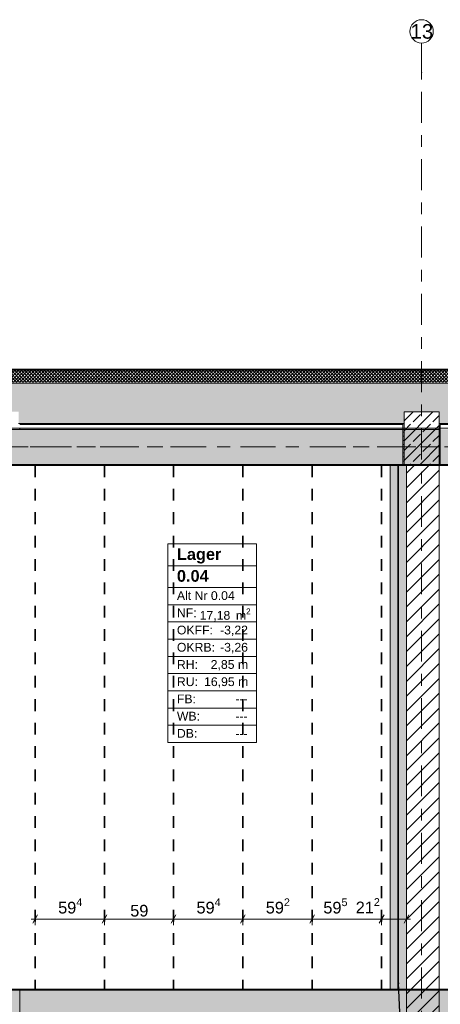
# Model space of a CAD drawing. Header units: metres. Extents: x -3.6 to 84.5, y -11 to 16.8.
# Tile 56 of 76: x 40.3 to 43.9, y 8.4 to 16.8. Entities that reach past the tile are written whole.
import ezdxf

# ---------------------------------------------------------------- set-up
doc = ezdxf.new("R2010")
doc.units = ezdxf.units.M
doc.header["$MEASUREMENT"] = 0
for name, pattern in [('Achse', [0.2, 0.1, -0.05, 0, -0.05]), ('Strichlinie doppelt', [0.546806, 0.264583, -0.105833, 0.070556, -0.105833]), ('Wipeout_Contour', [1, 0, -1])]:
    doc.linetypes.add(name, pattern=pattern)
for name, color, linetype in [('155 - Bemaßung_ Beschriftung.Ausbau - Deckenelemente', 7, 'Continuous'), ('401 - Zone.Raum_ Raumbegrenzung_ Whg.', 7, 'Continuous'), ('451 - Universal.Achsen Raster', 7, 'Continuous'), ('604 - Struktur.Wand Aussen', 7, 'Continuous'), ('605 - Struktur.Wand Innen', 7, 'Continuous'), ('607 - Struktur.Stütze', 7, 'Continuous'), ('608 - Struktur.Träger', 7, 'Continuous'), ('612 - Struktur.Stahlbau', 7, 'Continuous'), ('Neubau_612 - Struktur.Stahlbau', 7, 'Continuous')]:
    doc.layers.add(name, color=color, linetype=linetype)
doc.styles.add('ERSTELLTER_STIL_1', font='txt')
doc.styles.add('ERSTELLTER_STIL_2', font='txt')
doc.dimstyles.new('ERSTELLTER_STIL__1', dxfattribs={"dimtxt": 0.1, "dimasz": 0.0532, "dimexe": 0.18, "dimexo": 0.0625, "dimgap": 0, "dimtad": 1, "dimtih": 1, "dimtoh": 1, "dimzin": 0, "dimdsep": 46, "dimtxsty": 'ERSTELLTER_STIL_2', "dimblk": 'ARROWHEAD_2', "dimblk1": 'ARROWHEAD_2', "dimblk2": 'ARROWHEAD_2', "dimcen": 0.09, "dimse1": 1, "dimse2": 1, "dimclrd": 7, "dimclre": 7, "dimclrt": 7, "dimazin": 0, "dimtfac": 1, "dimtdec": 4, "dimtmove": 0, "dimatfit": 3, "dimfxl": 1, "dimtolj": 1, "dimtzin": 0, "dimarcsym": 0})
doc.dimstyles.new('ERSTELLTER_STIL__7', dxfattribs={"dimtxt": 0.18, "dimasz": 0.03648, "dimexe": 0.18, "dimexo": 0.0625, "dimgap": 0, "dimtad": 0, "dimtih": 1, "dimtoh": 1, "dimdec": 4, "dimzin": 0, "dimdsep": 46, "dimcen": 0.09, "dimadec": 0, "dimazin": 0, "dimtfac": 1, "dimtdec": 4, "dimtmove": 0, "dimatfit": 3, "dimldrblk": 'ARROWHEAD_11', "dimfxl": 1, "dimtolj": 1, "dimtzin": 0, "dimarcsym": 0})
pattern_1 = [(45, (0, 0), (-0.01767767, 0.01767767), [0, -0.025])]
pattern_2 = [(45, (0, 0), (-0.08485281, 0.08485281), []), (45, (-0.04243, 0.04243), (-0.08485281, 0.08485281), [0.09, -0.03])]

# ---------------------------------------------------------------- blocks, each defined once
blk = doc.blocks.new('*D111')
at = {"layer": '155 - Bemaßung_ Beschriftung.Ausbau - Deckenelemente', "color": 7, "linetype": 'Continuous', "lineweight": 5}
for p, q in [((40.3888, 9.11), (40.423, 9.11)), ((40.4432, 9.145), (40.4028, 9.075)), ((40.423, 9.0575), (40.423, 9.1625)), ((40.423, 9.11), (41.017, 9.11)), ((41.0372, 9.145), (40.9968, 9.075)), ((41.017, 9.0575), (41.017, 9.1625))]:
    blk.add_line(p, q, dxfattribs=at)
at = {"layer": '155 - Bemaßung_ Beschriftung.Ausbau - Deckenelemente', "color": 7, "lineweight": 5, "insert": (40.6191, 9.1283), "char_height": 0.1, "attachment_point": 7, "style": 'ERSTELLTER_STIL_2'}
blk.add_mtext('\\A1;{\\pql;\\fArial|b0|i0|c0|p38;59\\fArial|b0|i0|c0|p38;\\A1{\\H.66x;\\S4^  ;}}', dxfattribs=at)
blk = doc.blocks.new('ARROWHEAD_2')
at = {"color": 0, "linetype": 'Continuous', "lineweight": 0}
for p, q in [((0, 0), (-1, 0)), ((-0.38, -0.66), (0.38, 0.66))]:
    blk.add_line(p, q, dxfattribs=at)
blk = doc.blocks.new('*D112')
at = {"layer": '155 - Bemaßung_ Beschriftung.Ausbau - Deckenelemente', "color": 7, "linetype": 'Continuous', "lineweight": 5}
for p, q in [((41.0372, 9.145), (40.9968, 9.075)), ((41.017, 9.0575), (41.017, 9.1625)), ((41.017, 9.11), (41.607, 9.11)), ((41.6272, 9.145), (41.5868, 9.075)), ((41.607, 9.0575), (41.607, 9.1625))]:
    blk.add_line(p, q, dxfattribs=at)
at = {"layer": '155 - Bemaßung_ Beschriftung.Ausbau - Deckenelemente', "color": 7, "lineweight": 5, "insert": (41.2361, 9.13), "char_height": 0.1, "attachment_point": 7, "style": 'ERSTELLTER_STIL_2'}
blk.add_mtext('\\A1;{\\pql;\\fArial|b0|i0|c0|p38;59}', dxfattribs=at)
blk = doc.blocks.new('*D113')
at = {"layer": '155 - Bemaßung_ Beschriftung.Ausbau - Deckenelemente', "color": 7, "linetype": 'Continuous', "lineweight": 5}
for p, q in [((41.6272, 9.145), (41.5868, 9.075)), ((41.607, 9.0575), (41.607, 9.1625)), ((41.607, 9.11), (42.201, 9.11)), ((42.2212, 9.145), (42.1808, 9.075)), ((42.201, 9.0575), (42.201, 9.1625))]:
    blk.add_line(p, q, dxfattribs=at)
at = {"layer": '155 - Bemaßung_ Beschriftung.Ausbau - Deckenelemente', "color": 7, "lineweight": 5, "insert": (41.8031, 9.1283), "char_height": 0.1, "attachment_point": 7, "style": 'ERSTELLTER_STIL_2'}
blk.add_mtext('\\A1;{\\pql;\\fArial|b0|i0|c0|p38;59\\fArial|b0|i0|c0|p38;\\A1{\\H.66x;\\S4^  ;}}', dxfattribs=at)
blk = doc.blocks.new('*D114')
at = {"layer": '155 - Bemaßung_ Beschriftung.Ausbau - Deckenelemente', "color": 7, "linetype": 'Continuous', "lineweight": 5}
for p, q in [((42.2212, 9.145), (42.1808, 9.075)), ((42.201, 9.0575), (42.201, 9.1625)), ((42.201, 9.11), (42.793, 9.11)), ((42.8132, 9.145), (42.7728, 9.075)), ((42.793, 9.0575), (42.793, 9.1625))]:
    blk.add_line(p, q, dxfattribs=at)
at = {"layer": '155 - Bemaßung_ Beschriftung.Ausbau - Deckenelemente', "color": 7, "lineweight": 5, "insert": (42.3961, 9.1283), "char_height": 0.1, "attachment_point": 7, "style": 'ERSTELLTER_STIL_2'}
blk.add_mtext('\\A1;{\\pql;\\fArial|b0|i0|c0|p38;59\\fArial|b0|i0|c0|p38;\\A1{\\H.66x;\\S2^  ;}}', dxfattribs=at)
blk = doc.blocks.new('*D115')
at = {"layer": '155 - Bemaßung_ Beschriftung.Ausbau - Deckenelemente', "color": 7, "linetype": 'Continuous', "lineweight": 5}
for p, q in [((42.8132, 9.145), (42.7728, 9.075)), ((42.793, 9.0575), (42.793, 9.1625)), ((42.793, 9.11), (43.388, 9.11)), ((43.4082, 9.145), (43.3678, 9.075)), ((43.388, 9.0575), (43.388, 9.1625))]:
    blk.add_line(p, q, dxfattribs=at)
at = {"layer": '155 - Bemaßung_ Beschriftung.Ausbau - Deckenelemente', "color": 7, "lineweight": 5, "char_height": 0.1, "attachment_point": 7, "style": 'ERSTELLTER_STIL_2'}
for s, insert in [('\\A1;{\\pql;\\fArial|b0|i0|c0|p38;59\\fArial|b0|i0|c0|p38;\\A1{\\H.66x;\\S5^  ;}}', (42.8886, 9.1283)), ('\\A1;{\\pql;\\fArial|b0|i0|c0|p38;21\\fArial|b0|i0|c0|p38;\\A1{\\H.66x;\\S2^  ;}}', (43.1659, 9.13))]:
    blk.add_mtext(s, dxfattribs=dict(at, insert=insert))
blk = doc.blocks.new('*D116')
at = {"layer": '155 - Bemaßung_ Beschriftung.Ausbau - Deckenelemente', "color": 7, "linetype": 'Continuous', "lineweight": 5}
for p, q in [((43.4082, 9.145), (43.3678, 9.075)), ((43.388, 9.0575), (43.388, 9.1625)), ((43.388, 9.11), (43.6, 9.11)), ((43.5798, 9.075), (43.6202, 9.145)), ((43.6, 9.0575), (43.6, 9.1625)), ((43.6, 9.11), (43.6342, 9.11))]:
    blk.add_line(p, q, dxfattribs=at)
blk = doc.blocks.new('ARROWHEAD_11')
at = {"color": 0, "linetype": 'Continuous', "lineweight": 0}
blk.add_line((0, 0), (-1, 0), dxfattribs=at)
at = {"color": 0, "linetype": 'Continuous', "lineweight": 0, "const_width": 0.25, "flags": 128}
blk.add_lwpolyline([(-0.125, 0, 1), (0.125, 0, 1)], format="xyb", close=True, dxfattribs=at)

msp = doc.modelspace()

# ---------------------------------------------------------------- hatches: boundary and pattern name
at = {"layer": '604 - Struktur.Wand Aussen', "linetype": 'Continuous', "lineweight": 0, "true_color": 0x000000}
h = msp.add_hatch(dxfattribs=at)
h.set_pattern_fill('Verputz_0001', color=18, style=0, pattern_type=2)
h.set_pattern_definition([(0, (0, 0), (0, 0.08660254), [0, -0.05]), (0, (0.025, 0.0433), (0, 0.08660254), [0, -0.05])])
h.paths.add_polyline_path([(47.33, 13.815), (32.93, 13.815), (32.93, 13.805), (47.33, 13.805)])
h = msp.add_hatch(dxfattribs=at)
h.set_pattern_fill('Dämmung__hart_2_0001', color=18, style=0, pattern_type=2)
h.set_pattern_definition([(225, (0, 0), (-0.014142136, 0.014142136), []), (315, (0, 0), (0.014142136, 0.014142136), [])])
h.paths.add_polyline_path([(47.33, 13.805), (32.93, 13.805), (32.93, 13.705), (47.33, 13.705)])
h = msp.add_hatch(dxfattribs=at)
h.set_pattern_fill('Beton__Stahlbeton_0001', color=18, style=0, pattern_type=2)
h.set_pattern_definition(pattern_2)
h.paths.add_polyline_path([(32.93, 13.45), (33.08, 13.45), (33.08, 13.35), (36.38, 13.35), (36.38, 13.45), (36.68, 13.45), (36.68, 13.35), (39.98, 13.35), (39.98, 13.45), (40.28, 13.45), (40.28, 13.35), (43.58, 13.35), (43.58, 13.45), (43.88, 13.45), (43.88, 13.35), (47.18, 13.35), (47.18, 13.45), (47.33, 13.45), (47.33, 13.695), (32.93, 13.695)])
h = msp.add_hatch(dxfattribs=at)
h.set_pattern_fill('Gips_0001', color=18, style=0, pattern_type=2)
h.set_pattern_definition(pattern_1)
h.paths.add_polyline_path([(43.57, 13.35), (40.29, 13.35), (40.29, 13.34), (43.57, 13.34)])
at = {"layer": '607 - Struktur.Stütze', "linetype": 'Continuous', "lineweight": 0, "true_color": 0x000000}
h = msp.add_hatch(dxfattribs=at)
h.set_pattern_fill('Gips_0001', color=18, style=0, pattern_type=2)
h.set_pattern_definition(pattern_1)
h.paths.add_polyline_path([(43.57, 13.35), (43.57, 13.34), (43.58, 13.34), (43.58, 13.35)])
h = msp.add_hatch(dxfattribs=at)
h.set_pattern_fill('Gips_0001', color=18, style=0, pattern_type=2)
h.set_pattern_definition(pattern_1)
h.paths.add_polyline_path([(43.88, 13.35), (43.88, 13.34), (43.89, 13.34), (43.89, 13.35)])
h = msp.add_hatch(dxfattribs=at)
h.set_pattern_fill('Gips_0001', color=18, style=0, pattern_type=2)
h.set_pattern_definition(pattern_1)
h.paths.add_polyline_path([(40.21, 8.5), (40.28, 8.5), (40.28, 8.2555), (40.29, 8.2555), (40.29, 8.51), (40.21, 8.51)])
at = {"layer": '608 - Struktur.Träger', "linetype": 'Continuous', "lineweight": 0, "true_color": 0x000000}
h = msp.add_hatch(dxfattribs=at)
h.set_pattern_fill('Gips_0001', color=18, style=0, pattern_type=2)
h.set_pattern_definition(pattern_1)
h.paths.add_polyline_path([(40.29, 13.31), (40.29, 13.3), (43.57, 13.3), (43.57, 13.31)])
at = {"layer": 'Neubau_612 - Struktur.Stahlbau', "linetype": 'Continuous', "lineweight": 0, "true_color": 0x000000}
h = msp.add_hatch(dxfattribs=at)
h.set_pattern_fill('Metall__Stahl_0001', color=18, style=0, pattern_type=2)
h.set_pattern_definition([(135, (0, 0), (0.05303301, 0.05303301), []), (135, (-0.01768, -0.01768), (0.05303301, 0.05303301), [])])
h.paths.add_polyline_path([(43.5272, 12.99), (43.5272, 8.51), (43.5327, 8.51), (43.5327, 12.99)])

# ---------------------------------------------------------------- linework, layer by layer
at = {"layer": '155 - Bemaßung_ Beschriftung.Ausbau - Deckenelemente', "color": 7, "linetype": 'Achse', "lineweight": 35}
for p, q in [((40.423, 12.99), (40.423, 8.51)), ((41.017, 12.99), (41.017, 8.51)), ((41.607, 12.99), (41.607, 8.51)), ((42.201, 12.99), (42.201, 8.51)), ((42.793, 12.99), (42.793, 8.51)), ((43.388, 12.99), (43.388, 8.51))]:
    msp.add_line(p, q, dxfattribs=at)
at = {"layer": '401 - Zone.Raum_ Raumbegrenzung_ Whg.', "color": 7, "linetype": 'Continuous', "lineweight": 9}
for p, q in [((42.3174, 12.32), (41.557, 12.32)), ((41.557, 12.32), (41.557, 10.6209)), ((41.557, 12.32), (42.3174, 12.32)), ((41.557, 12.1334), (41.557, 12.32)), ((42.3174, 10.6209), (42.3174, 12.32)), ((42.3174, 12.32), (42.3174, 12.1334)), ((42.3174, 12.1334), (41.557, 12.1334)), ((41.557, 12.1334), (42.3174, 12.1334)), ((41.557, 11.9468), (41.557, 12.1334)), ((42.3174, 12.1334), (42.3174, 11.9468)), ((42.3174, 11.9468), (41.557, 11.9468)), ((41.557, 11.9468), (42.3174, 11.9468)), ((41.557, 11.7994), (41.557, 11.9468)), ((42.3174, 11.9468), (42.3174, 11.7994)), ((42.3174, 11.7994), (41.557, 11.7994)), ((41.557, 11.7994), (42.3174, 11.7994)), ((41.557, 11.6521), (41.557, 11.7994)), ((42.3174, 11.7994), (42.3174, 11.6521)), ((42.3174, 11.6521), (41.557, 11.6521)), ((41.557, 11.6521), (42.3174, 11.6521)), ((41.557, 11.5048), (41.557, 11.6521)), ((42.3174, 11.6521), (42.3174, 11.5048)), ((42.3174, 11.5048), (41.557, 11.5048)), ((41.557, 11.5048), (42.3174, 11.5048)), ((41.557, 11.3575), (41.557, 11.5048)), ((42.3174, 11.5048), (42.3174, 11.3575)), ((42.3174, 11.3575), (41.557, 11.3575)), ((41.557, 11.3575), (42.3174, 11.3575)), ((41.557, 11.2102), (41.557, 11.3575)), ((42.3174, 11.3575), (42.3174, 11.2102)), ((42.3174, 11.2102), (41.557, 11.2102)), ((41.557, 11.2102), (42.3174, 11.2102)), ((41.557, 11.0628), (41.557, 11.2102)), ((42.3174, 11.2102), (42.3174, 11.0628)), ((42.3174, 11.0628), (41.557, 11.0628)), ((41.557, 11.0628), (42.3174, 11.0628)), ((41.557, 10.9155), (41.557, 11.0628)), ((42.3174, 11.0628), (42.3174, 10.9155)), ((42.3174, 10.9155), (41.557, 10.9155)), ((41.557, 10.9155), (42.3174, 10.9155)), ((41.557, 10.7682), (41.557, 10.9155)), ((42.3174, 10.9155), (42.3174, 10.7682)), ((42.3174, 10.7682), (41.557, 10.7682)), ((41.557, 10.7682), (42.3174, 10.7682)), ((41.557, 10.6209), (41.557, 10.7682)), ((42.3174, 10.7682), (42.3174, 10.6209)), ((41.557, 10.6209), (42.3174, 10.6209)), ((42.3174, 10.6209), (41.557, 10.6209))]:
    msp.add_line(p, q, dxfattribs=at)
at = {"layer": '451 - Universal.Achsen Raster', "color": 160, "linetype": 'Strichlinie doppelt', "lineweight": 9, "true_color": 0x3232ff}
for p, q in [((43.73, 16.355), (43.73, 16.605)), ((64.935, 13.15), (-3.175, 13.15))]:
    msp.add_line(p, q, dxfattribs=at)
at = {"layer": '451 - Universal.Achsen Raster', "color": 160, "linetype": 'Continuous', "lineweight": 9, "true_color": 0x3232ff}
msp.add_circle((43.73, 16.705), 0.1, dxfattribs=at)
at = {"layer": '451 - Universal.Achsen Raster', "color": 160, "linetype": 'Strichlinie doppelt', "lineweight": 9, "true_color": 0x3232ff}
msp.add_point((43.73, 16.355), dxfattribs=at)
msp.add_point((43.73, 16.355), dxfattribs=at)
at = {"layer": '604 - Struktur.Wand Aussen', "color": 7, "linetype": 'Continuous', "lineweight": 13}
msp.add_line((47.33, 13.805), (32.93, 13.805), dxfattribs=at)
at = {"layer": '604 - Struktur.Wand Aussen', "color": 7, "linetype": 'Continuous', "lineweight": 18}
for p, q in [((47.33, 13.695), (32.93, 13.695)), ((40.28, 13.35), (43.58, 13.35)), ((43.88, 13.35), (47.18, 13.35))]:
    msp.add_line(p, q, dxfattribs=at)
at = {"layer": '604 - Struktur.Wand Aussen', "color": 7, "linetype": 'Continuous', "lineweight": 13, "flags": 128}
for points in [[(47.33, 13.815), (32.93, 13.815)], [(40.29, 13.34), (43.57, 13.34)], [(43.89, 13.34), (47.17, 13.34)]]:
    msp.add_lwpolyline(points, dxfattribs=at)
at = {"layer": '607 - Struktur.Stütze', "color": 7, "linetype": 'Continuous', "lineweight": 5, "flags": 128}
msp.add_lwpolyline([(40.29, 8.2555), (40.29, 8.51), (40.21, 8.51)], dxfattribs=at)
at = {"layer": '608 - Struktur.Träger', "color": 7, "linetype": 'Continuous', "lineweight": 13}
for p, q in [((14.78, 13.31), (47.48, 13.31)), ((40.29, 13.3), (39.97, 13.3)), ((43.57, 13.3), (40.29, 13.3)), ((43.89, 13.3), (43.57, 13.3)), ((40.29, 8.5), (39.97, 8.5))]:
    msp.add_line(p, q, dxfattribs=at)
at = {"layer": '608 - Struktur.Träger', "color": 7, "linetype": 'Continuous', "lineweight": 5}
for p, q in [((40.29, 13.31), (40.29, 13.3)), ((43.57, 13.31), (40.29, 13.31)), ((43.57, 13.31), (43.57, 13.3)), ((40.29, 13), (40.29, 12.99)), ((40.29, 8.51), (40.29, 8.5))]:
    msp.add_line(p, q, dxfattribs=at)
at = {"layer": '608 - Struktur.Träger', "color": 7, "linetype": 'Achse', "lineweight": 9}
msp.add_line((14.78, 13.15), (47.48, 13.15), dxfattribs=at)
at = {"layer": 'Neubau_612 - Struktur.Stahlbau', "color": 1, "linetype": 'Continuous', "lineweight": 13}
msp.add_line((43.46, 12.99), (43.46, 8.51), dxfattribs=at)
at = {"layer": 'Neubau_612 - Struktur.Stahlbau', "color": 1, "linetype": 'Continuous', "lineweight": 9}
for p, q in [((43.5272, 12.99), (43.5272, 8.51)), ((43.5327, 12.99), (43.5272, 12.99)), ((43.5327, 12.99), (43.5327, 8.51)), ((43.5327, 8.51), (43.5272, 8.51))]:
    msp.add_line(p, q, dxfattribs=at)
at = {"layer": 'Neubau_612 - Struktur.Stahlbau', "color": 1, "linetype": 'Achse', "lineweight": 9}
msp.add_line((43.53, 12.99), (43.53, 8.51), dxfattribs=at)

# ---------------------------------------------------------------- texts
at = {"layer": '401 - Zone.Raum_ Raumbegrenzung_ Whg.', "color": 7, "lineweight": 9, "attachment_point": 1}
for s, insert, char_height, style in [('\\A1;{\\pqj;\\pt0;\\fArial|b1|i0|c0|p38;}', (42.2388, 12.3053), 0.1, 'ERSTELLTER_STIL_1'), ('\\A1;{\\pqj;\\pt0;\\fArial|b1|i0|c0|p38;Lager}', (41.6356, 12.2824), 0.1, 'ERSTELLTER_STIL_1'), ('\\A1;{\\pql;\\pt0;\\fArial|b1|i0|c0|p38;0.04}', (41.6356, 12.0958), 0.1, 'ERSTELLTER_STIL_1'), ('\\A1;{\\pqj;\\pt0;\\fArial|b1|i0|c0|p38;}', (42.2388, 12.1186), 0.1, 'ERSTELLTER_STIL_1'), ('\\A1;{\\pqj;\\pt0;\\fArial|b0|i0|c0|p38;Alt Nr 0.04}', (41.6356, 11.9149), 0.075, 'ERSTELLTER_STIL_2'), ('\\A1;{\\pqj;\\pt0;\\fArial|b0|i0|c0|p38;}', (42.2388, 11.932), 0.075, 'ERSTELLTER_STIL_2'), ('\\A1;{\\pqj;\\pt0;\\fArial|b0|i0|c0|p38;NF: }', (41.6356, 11.7676), 0.075, 'ERSTELLTER_STIL_2'), ('\\A1;{\\pql;\\pt0,0.05;\\fArial|b0|i0|c0|p38;17,18\\fArial|b0|i0|c0|p38;\\A1{\\H.66x;\\S^  ;}\\fArial|b0|i0|c0|p38; m\\fArial|b0|i0|c0|p38;\\A1{\\H.66x;\\S2^  ;}}', (41.8303, 11.7676), 0.075, 'ERSTELLTER_STIL_2'), ('\\A1;{\\pqj;\\pt0;\\fArial|b0|i0|c0|p38;OKFF: }', (41.6356, 11.6203), 0.075, 'ERSTELLTER_STIL_2'), ('\\A1;{\\pqj;\\pt0;\\fArial|b0|i0|c0|p38;-3,22}', (42.005, 11.6203), 0.075, 'ERSTELLTER_STIL_2'), ('\\A1;{\\pqj;\\pt0;\\fArial|b0|i0|c0|p38;OKRB: }', (41.6356, 11.4729), 0.075, 'ERSTELLTER_STIL_2'), ('\\A1;{\\pqj;\\pt0;\\fArial|b0|i0|c0|p38;-3,26}', (42.005, 11.4729), 0.075, 'ERSTELLTER_STIL_2'), ('\\A1;{\\pqj;\\pt0;\\fArial|b0|i0|c0|p38;RH: }', (41.6356, 11.3256), 0.075, 'ERSTELLTER_STIL_2'), ('\\A1;{\\pqj;\\pt0;\\fArial|b0|i0|c0|p38;2,85 m}', (41.9248, 11.3256), 0.075, 'ERSTELLTER_STIL_2'), ('\\A1;{\\pqj;\\pt0;\\fArial|b0|i0|c0|p38;RU: }', (41.6356, 11.1783), 0.075, 'ERSTELLTER_STIL_2'), ('\\A1;{\\pqj;\\pt0;\\fArial|b0|i0|c0|p38;16,95 m}', (41.8679, 11.1783), 0.075, 'ERSTELLTER_STIL_2'), ('\\A1;{\\pqj;\\pt0;\\fArial|b0|i0|c0|p38;FB: }', (41.6356, 11.031), 0.075, 'ERSTELLTER_STIL_2'), ('\\A1;{\\pqj;\\pt0;\\fArial|b0|i0|c0|p38;---}', (42.136, 11.031), 0.075, 'ERSTELLTER_STIL_2'), ('\\A1;{\\pqj;\\pt0;\\fArial|b0|i0|c0|p38;WB: }', (41.6356, 10.8836), 0.075, 'ERSTELLTER_STIL_2'), ('\\A1;{\\pqj;\\pt0;\\fArial|b0|i0|c0|p38;---}', (42.136, 10.8836), 0.075, 'ERSTELLTER_STIL_2'), ('\\A1;{\\pqj;\\pt0;\\fArial|b0|i0|c0|p38;DB: }', (41.6356, 10.7363), 0.075, 'ERSTELLTER_STIL_2'), ('\\A1;{\\pqj;\\pt0;\\fArial|b0|i0|c0|p38;---}', (42.136, 10.7363), 0.075, 'ERSTELLTER_STIL_2')]:
    msp.add_mtext(s, dxfattribs=dict(at, insert=insert, char_height=char_height, style=style))
at = {"layer": '451 - Universal.Achsen Raster', "color": 160, "lineweight": 9, "true_color": 0x3232ff, "insert": (43.6351, 16.7675), "char_height": 0.125, "attachment_point": 1, "style": 'ERSTELLTER_STIL_2'}
msp.add_mtext('\\A1;{\\pql;\\pt0;\\fArial|b0|i0|c0|p38;13}', dxfattribs=at)

# ---------------------------------------------------------------- dimensions: what is measured, and where the dimension line sits
at = {"layer": '155 - Bemaßung_ Beschriftung.Ausbau - Deckenelemente', "color": 7, "linetype": 'Continuous', "lineweight": 5}
for base, p1, p2, picture, middle in [((42.793, 9.11), (42.201, 8.51), (42.793, 12.99), '*D114', (42.6074, 9.18)), ((41.017, 9.11), (40.423, 8.51), (41.017, 8.51), '*D111', (40.8304, 9.18)), ((42.201, 9.11), (41.607, 8.51), (42.201, 8.51), '*D113', (42.0144, 9.18)), ((41.607, 9.11), (41.017, 8.51), (41.607, 8.51), '*D112', (41.3123, 9.18))]:
    dim = msp.add_linear_dim(base=base, p1=p1, p2=p2, dimstyle='ERSTELLTER_STIL__1', dxfattribs=at)
    dim.commit()
    dim.dimension.update_dxf_attribs({"geometry": picture, "text_midpoint": middle, "dimtype": 160})

# ---------------------------------------------------------------- leaders
at = {"layer": '155 - Bemaßung_ Beschriftung.Ausbau - Deckenelemente', "color": 1, "linetype": 'Continuous', "lineweight": 9, "annotation_type": 0, "has_hookline": 1, "hookline_direction": 1, "text_width": 0.8278, "horizontal_direction": (0, 1, 0)}
msp.add_leader([(43.53, 8.56), (43.5528, 8.0388)], dimstyle='ERSTELLTER_STIL__7', dxfattribs=at)

# ---------------------------------------------------------------- wipeouts: each hides what was drawn before it
at = {"color": 254, "linetype": 'Wipeout_Contour', "lineweight": 0, "ltscale": 180.272102}
msp.add_wipeout([(43.6, 13), (43.6, 8.2555), (43.88, 8.2555), (43.88, 13)], dxfattribs=at).dxf.layer = '605 - Struktur.Wand Innen'

# ---------------------------------------------------------------- next in the draw order: hatches: boundary and pattern name
at = {"layer": '605 - Struktur.Wand Innen', "linetype": 'Continuous', "lineweight": 0, "true_color": 0x000000}
h = msp.add_hatch(dxfattribs=at)
h.set_pattern_fill('MW_Ziegel_0001', color=18, style=0, pattern_type=2)
h.set_pattern_definition([(45, (0, 0), (-0.0636396, 0.0636396), [])])
h.paths.add_polyline_path([(43.6, 13), (43.6, 8.2555), (43.88, 8.2555), (43.88, 13)])
at = {"layer": '607 - Struktur.Stütze', "linetype": 'Continuous', "lineweight": 0, "true_color": 0x000000}
h = msp.add_hatch(dxfattribs=at)
h.set_pattern_fill('Beton__Stahlbeton_0001', color=18, style=0, pattern_type=2)
h.set_pattern_definition(pattern_2)
h.paths.add_polyline_path([(43.58, 13), (43.88, 13), (43.88, 13.45), (43.58, 13.45)])
h = msp.add_hatch(dxfattribs=at)
h.set_pattern_fill('Gips_0001', color=18, style=0, pattern_type=2)
h.set_pattern_definition(pattern_1)
h.paths.add_polyline_path([(43.57, 12.99), (43.6, 12.99), (43.6, 13), (43.58, 13), (43.58, 13.34), (43.57, 13.34)])
h = msp.add_hatch(dxfattribs=at)
h.set_pattern_fill('Gips_0001', color=18, style=0, pattern_type=2)
h.set_pattern_definition(pattern_1)
h.paths.add_polyline_path([(43.88, 13.34), (43.88, 13), (43.88, 12.99), (43.89, 12.99), (43.89, 13.34)])
at = {"layer": '608 - Struktur.Träger', "linetype": 'Continuous', "lineweight": 0, "true_color": 0x000000}
h = msp.add_hatch(dxfattribs=at)
h.set_pattern_fill('Beton__Stahlbeton_0001', color=18, style=0, pattern_type=2)
h.set_pattern_definition(pattern_2)
h.paths.add_polyline_path([(14.78, 13), (15.29, 13), (18.37, 13), (18.69, 13), (21.97, 13), (22.29, 13), (25.57, 13), (25.89, 13), (29.17, 13), (29.49, 13), (30.62, 13), (30.75, 13), (32.77, 13), (33.09, 13), (36.37, 13), (36.69, 13), (39.97, 13), (40.29, 13), (43.57, 13), (43.89, 13), (47.17, 13), (47.48, 13), (47.48, 13.3), (47.17, 13.3), (43.89, 13.3), (43.57, 13.3), (40.29, 13.3), (39.97, 13.3), (36.69, 13.3), (36.37, 13.3), (33.09, 13.3), (32.77, 13.3), (30.75, 13.3), (30.62, 13.3), (29.49, 13.3), (29.17, 13.3), (25.89, 13.3), (25.57, 13.3), (22.29, 13.3), (21.97, 13.3), (18.69, 13.3), (18.37, 13.3), (15.29, 13.3), (14.78, 13.3)])
h = msp.add_hatch(dxfattribs=at)
h.set_pattern_fill('Gips_0001', color=18, style=0, pattern_type=2)
h.set_pattern_definition(pattern_1)
h.paths.add_polyline_path([(40.29, 12.99), (43.57, 12.99), (43.57, 13), (40.29, 13)])
h = msp.add_hatch(dxfattribs=at)
h.set_pattern_fill('Gips_0001', color=18, style=0, pattern_type=2)
h.set_pattern_definition(pattern_1)
h.paths.add_polyline_path([(40.29, 8.5), (43.6, 8.5), (43.6, 8.51), (40.29, 8.51)])
h = msp.add_hatch(dxfattribs=at)
h.set_pattern_fill('Gips_0001', color=18, style=0, pattern_type=2)
h.set_pattern_definition(pattern_1)
h.paths.add_polyline_path([(47.17, 8.51), (43.88, 8.51), (43.88, 8.5), (47.17, 8.5)])
h = msp.add_hatch(dxfattribs=at)
h.set_pattern_fill('Beton__Stahlbeton_0001', color=18, style=0, pattern_type=2)
h.set_pattern_definition(pattern_2)
h.paths.add_polyline_path([(0.69, 8.5), (0.38, 8.5), (0.38, 8.1), (0.69, 8.1), (7.57, 8.1), (7.89, 8.1), (11.17, 8.1), (11.76, 8.1), (14.77, 8.1), (18.71, 8.1), (25.57, 8.1), (25.89, 8.1), (32.77, 8.1), (33.09, 8.1), (38.13, 8.1), (43.87, 8.1), (47.17, 8.1), (47.49, 8.1), (50.77, 8.1), (51.09, 8.1), (54.37, 8.1), (54.69, 8.1), (61.57, 8.1), (61.88, 8.1), (61.88, 8.5), (61.57, 8.5), (54.69, 8.5), (54.37, 8.5), (51.09, 8.5), (50.77, 8.5), (47.49, 8.5), (47.17, 8.5), (43.88, 8.5), (43.6, 8.5), (40.29, 8.5), (39.97, 8.5), (36.59, 8.5), (36.45, 8.5), (33.09, 8.5), (32.77, 8.5), (30.75, 8.5), (30.62, 8.5), (29.395, 8.5), (29.265, 8.5), (25.89, 8.5), (25.57, 8.5), (22.345, 8.5), (21.645, 8.5), (18.69, 8.5), (18.37, 8.5), (15.29, 8.5), (14.77, 8.5), (11.49, 8.5), (11.17, 8.5), (7.89, 8.5), (7.57, 8.5)])
at = {"layer": '612 - Struktur.Stahlbau', "linetype": 'Continuous', "lineweight": 0, "true_color": 0x30307f}
msp.add_hatch(color=177, dxfattribs=at).paths.add_polyline_path([(43.46, 12.99), (43.6, 12.99), (43.6, 8.51), (43.46, 8.51)])

# ---------------------------------------------------------------- next in the draw order: linework, layer by layer
at = {"layer": '451 - Universal.Achsen Raster', "color": 160, "linetype": 'Strichlinie doppelt', "lineweight": 9, "true_color": 0x3232ff}
msp.add_line((43.73, -10.585), (43.73, 16.355), dxfattribs=at)
at = {"layer": '605 - Struktur.Wand Innen', "color": 7, "linetype": 'Continuous', "lineweight": 18, "flags": 128}
for points in [[(43.6, 13), (43.6, 8.2555)], [(43.88, 8.2555), (43.88, 13)]]:
    msp.add_lwpolyline(points, dxfattribs=at)
at = {"layer": '607 - Struktur.Stütze', "color": 7, "linetype": 'Continuous', "lineweight": 13, "flags": 128}
msp.add_lwpolyline([(43.58, 13), (43.88, 13), (43.88, 13.45), (43.58, 13.45)], close=True, dxfattribs=at)
at = {"layer": '607 - Struktur.Stütze', "color": 7, "linetype": 'Continuous', "lineweight": 5, "flags": 128}
for points in [[(43.57, 13.34), (43.57, 12.99), (43.6, 12.99)], [(43.88, 12.99), (43.89, 12.99), (43.89, 13.34)]]:
    msp.add_lwpolyline(points, dxfattribs=at)
at = {"layer": '608 - Struktur.Träger', "color": 7, "linetype": 'Continuous', "lineweight": 13}
for p, q in [((14.78, 12.99), (47.48, 12.99)), ((0.38, 8.51), (61.88, 8.51)), ((43.6, 8.5), (40.29, 8.5)), ((43.88, 8.5), (43.6, 8.5)), ((47.17, 8.5), (43.88, 8.5))]:
    msp.add_line(p, q, dxfattribs=at)
at = {"layer": '608 - Struktur.Träger', "color": 7, "linetype": 'Continuous', "lineweight": 5}
for p, q in [((43.57, 12.99), (40.29, 12.99)), ((43.57, 13), (43.57, 12.99)), ((43.6, 8.51), (40.29, 8.51)), ((43.6, 8.51), (43.6, 8.5)), ((43.88, 8.51), (43.88, 8.5)), ((47.17, 8.51), (43.88, 8.51))]:
    msp.add_line(p, q, dxfattribs=at)
at = {"layer": '608 - Struktur.Träger', "color": 7, "linetype": 'Continuous', "lineweight": 13, "flags": 128}
msp.add_lwpolyline([(47.48, 13), (47.17, 13), (43.89, 13), (43.57, 13), (40.29, 13), (39.97, 13), (36.69, 13), (36.37, 13), (33.09, 13), (32.77, 13), (30.75, 13), (30.62, 13), (29.49, 13), (29.17, 13), (25.89, 13), (25.57, 13), (22.29, 13), (21.97, 13), (18.69, 13), (18.37, 13), (15.29, 13), (14.78, 13)], dxfattribs=at)
at = {"layer": 'Neubau_612 - Struktur.Stahlbau', "color": 1, "linetype": 'Continuous', "lineweight": 13}
for p, q in [((43.46, 12.99), (43.6, 12.99)), ((43.6, 12.99), (43.6, 8.51)), ((43.46, 8.51), (43.6, 8.51))]:
    msp.add_line(p, q, dxfattribs=at)

# ---------------------------------------------------------------- next in the draw order: dimensions: what is measured, and where the dimension line sits
at = {"layer": '155 - Bemaßung_ Beschriftung.Ausbau - Deckenelemente', "color": 7, "linetype": 'Continuous', "lineweight": 5}
for base, p1, p2, picture, middle in [((43.3879889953, 9.1099822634), (42.7929889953, 12.9899822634), (43.3879889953, 12.9899822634), '*D115', (43.0999270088, 9.1799822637)), ((43.6, 9.11), (43.388, 12.99), (43.6, 13), '*D116', (43.3772, 9.18))]:
    dim = msp.add_linear_dim(base=base, p1=p1, p2=p2, dimstyle='ERSTELLTER_STIL__1', dxfattribs=at)
    dim.commit()
    dim.dimension.update_dxf_attribs({"geometry": picture, "text_midpoint": middle, "dimtype": 160})

doc.saveas('drawing.dxf')
